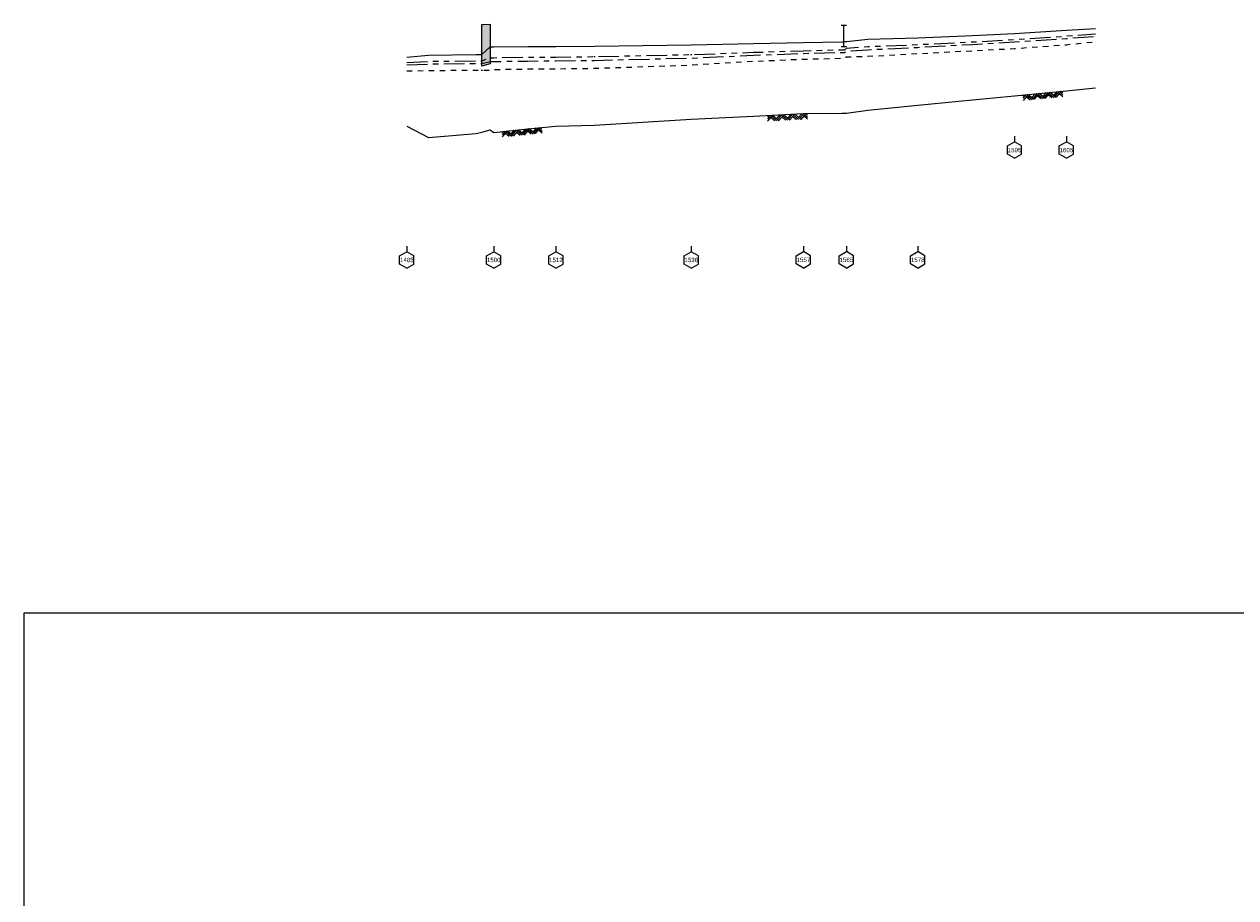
# Model space of a CAD drawing. Header units: inches. Extents: x 11.8 to 93.8, y 23.5 to 67.3.
# Tile 4 of 11: x 11.8 to 33.9, y 49.2 to 65.1. Entities that reach past the tile are written whole.
import ezdxf
from ezdxf.enums import TextEntityAlignment as Align

# ---------------------------------------------------------------- set-up
doc = ezdxf.new("R2010")
doc.units = ezdxf.units.IN
doc.header["$LTSCALE"] = 0.3
doc.header["$MEASUREMENT"] = 0
doc.set_wipeout_variables(frame=1)
for name, pattern in [('CENTER', [2, 1.25, -0.25, 0.25, -0.25]), ('HIDDEN', [0.375, 0.25, -0.125]), ('PHANTOM', [2.5, 1.25, -0.25, 0.25, -0.25, 0.25, -0.25])]:
    doc.linetypes.add(name, pattern=pattern)
doc.layers.get('0').update_dxf_attribs({"color": 3, "plot": 0})
for name, color, linetype in [('CULVERT', 7, 'Continuous'), ('STREAM', 5, 'Continuous'), ('STRUCTURE', 30, 'Continuous'), ('TEXT', 255, 'Continuous'), ('WS10', 4, 'HIDDEN'), ('WS100', 5, 'PHANTOM'), ('WS50', 1, 'CENTER'), ('WS500', 1, 'Continuous'), ('XSEC', 7, 'Continuous')]:
    doc.layers.add(name, color=color, linetype=linetype)
doc.styles.add('xs', font='ARIAL.TTF')

# ---------------------------------------------------------------- blocks, each defined once
blk = doc.blocks.new('rock')
at = {"layer": 'STREAM'}
for p, q in [((0.171, 0.001), (0.147, -0.023)), ((0.209, 0.001), (0.147, -0.061)), ((0.247, 0.001), (0.147, -0.099)), ((0.251, 0.001), (0.351, -0.099)), ((0.375, 0.001), (0.313, -0.061)), ((0.413, 0.001), (0.332, -0.08)), ((0.451, 0.001), (0.351, -0.099)), ((0.451, 0.001), (0.551, -0.099)), ((0.575, 0.001), (0.513, -0.061)), ((0.613, 0.001), (0.532, -0.08)), ((0.651, 0.001), (0.551, -0.099)), ((0.651, 0.001), (0.751, -0.099)), ((0.776, 0.001), (0.713, -0.061)), ((0.813, 0.001), (0.732, -0.08)), ((0.851, 0.001), (0.751, -0.099)), ((0.851, 0.001), (0.88, -0.028)), ((0.211, -0.034), (0.275, -0.099)), ((0.23, -0.016), (0.313, -0.099)), ((0.413, -0.036), (0.475, -0.099)), ((0.432, -0.018), (0.513, -0.099)), ((0.613, -0.036), (0.676, -0.099)), ((0.632, -0.018), (0.713, -0.099)), ((0.813, -0.036), (0.876, -0.099)), ((0.832, -0.018), (0.88, -0.066))]:
    blk.add_line(p, q, dxfattribs=at)
blk = doc.blocks.new('wipeout')
blk.add_wipeout([(0, 0.15), (-0.129917, 0.075), (-0.129917, -0.075), (0, -0.15), (0.129917, -0.075), (0.129917, 0.075)])
blk = doc.blocks.new('xsec')
blk.add_line((0, 0.35), (0, 0.25))
blk.add_blockref('wipeout', (0, 0.1))
for p, q in [((-0.13, 0.175), (0, 0.25)), ((0.13, 0.175), (0, 0.25)), ((0, 0.25), (0, 0.25)), ((-0.13, 0.025), (-0.13, 0.175)), ((0, -0.05), (-0.13, 0.025)), ((0, -0.05), (0.13, 0.025)), ((0.13, 0.025), (0.13, 0.175))]:
    blk.add_line(p, q)

msp = doc.modelspace()

# ---------------------------------------------------------------- hatches: boundary and pattern name
at = {"layer": 'STRUCTURE'}
msp.add_hatch(color=7, dxfattribs=at).paths.add_polyline_path([(20.127, 64.316), (20.127, 65.075), (20.282, 65.081), (20.282, 64.36)])

# ---------------------------------------------------------------- linework, layer by layer
at = {"layer": 'CULVERT'}
msp.add_lwpolyline([(20.127, 64.316), (20.127, 65.075), (20.282, 65.081), (20.282, 64.36), (20.127, 64.316)], dxfattribs=at)
at = {"layer": 'STREAM'}
msp.add_lwpolyline([(18.762, 63.224), (19.158, 63.019), (20.025, 63.089), (20.127, 63.116), (20.282, 63.16), (20.345, 63.111), (20.966, 63.175), (21.477, 63.225), (22.182, 63.24), (23.941, 63.353), (25.077, 63.407), (25.984, 63.457), (26.681, 63.459), (26.706, 63.459), (26.736, 63.462), (26.766, 63.462), (27.16, 63.518), (28.066, 63.607), (29.065, 63.704), (29.828, 63.778), (30.772, 63.87), (31.3, 63.922), (31.3, 63.922)], dxfattribs=at)
at = {"layer": 'STRUCTURE'}
for p, q in [((26.671, 65.063), (26.771, 65.063)), ((26.721, 64.678), (26.721, 65.063)), ((26.671, 64.678), (26.771, 64.678))]:
    msp.add_line(p, q, dxfattribs=at)
msp.add_lwpolyline([(11.796, 54.359), (55.917, 54.359), (55.917, 33.626), (11.796, 33.626)], close=True, dxfattribs=at)
at = {"layer": 'WS10', "flags": 128}
msp.add_lwpolyline([(18.762, 64.229), (19.158, 64.239), (19.158, 64.239), (20.025, 64.244), (20.025, 64.244), (20.127, 64.244), (20.127, 64.244), (20.282, 64.245), (20.282, 64.245), (20.345, 64.257), (20.345, 64.257), (20.966, 64.266), (20.966, 64.266), (21.477, 64.269), (21.477, 64.269), (22.182, 64.279), (22.182, 64.279), (23.941, 64.338), (23.941, 64.338), (25.077, 64.407), (25.077, 64.407), (25.984, 64.445), (25.984, 64.445), (26.681, 64.461), (26.681, 64.461), (26.706, 64.461), (26.706, 64.461), (26.736, 64.479), (26.736, 64.479), (26.766, 64.484), (26.766, 64.484), (27.16, 64.498), (27.16, 64.498), (28.066, 64.546), (28.066, 64.546), (29.065, 64.599), (29.065, 64.599), (29.828, 64.639), (29.828, 64.639), (30.772, 64.708), (31.3, 64.762), (31.3, 64.762), (31.3, 64.762)], dxfattribs=at)
at = {"layer": 'WS100', "flags": 128}
msp.add_lwpolyline([(18.762, 64.382), (19.158, 64.405), (19.158, 64.405), (20.025, 64.414), (20.025, 64.414), (20.127, 64.414), (20.127, 64.414), (20.282, 64.471), (20.282, 64.471), (20.345, 64.471), (20.345, 64.471), (20.966, 64.48), (20.966, 64.48), (21.477, 64.482), (21.477, 64.482), (22.182, 64.491), (22.182, 64.491), (23.941, 64.529), (23.941, 64.529), (25.077, 64.569), (25.077, 64.569), (25.984, 64.599), (25.984, 64.599), (26.681, 64.616), (26.681, 64.616), (26.706, 64.616), (26.706, 64.616), (26.736, 64.617), (26.736, 64.617), (26.766, 64.643), (26.766, 64.643), (27.16, 64.674), (27.16, 64.674), (28.066, 64.71), (28.066, 64.71), (29.065, 64.759), (29.065, 64.759), (29.828, 64.803), (29.828, 64.803), (30.772, 64.866), (31.3, 64.903), (31.3, 64.903), (31.3, 64.903)], dxfattribs=at)
at = {"layer": 'WS50', "flags": 128}
msp.add_lwpolyline([(18.762, 64.339), (19.158, 64.357), (19.158, 64.357), (20.025, 64.365), (20.025, 64.365), (20.127, 64.365), (20.127, 64.365), (20.282, 64.402), (20.282, 64.402), (20.345, 64.402), (20.345, 64.402), (20.966, 64.411), (20.966, 64.411), (21.477, 64.414), (21.477, 64.414), (22.182, 64.423), (22.182, 64.423), (23.941, 64.465), (23.941, 64.465), (25.077, 64.516), (25.077, 64.516), (25.984, 64.549), (25.984, 64.549), (26.681, 64.566), (26.681, 64.566), (26.706, 64.566), (26.706, 64.566), (26.736, 64.568), (26.736, 64.568), (26.766, 64.589), (26.766, 64.589), (27.16, 64.616), (27.16, 64.616), (28.066, 64.659), (28.066, 64.659), (29.065, 64.714), (29.065, 64.714), (29.828, 64.758), (29.828, 64.758), (30.772, 64.822), (31.3, 64.863), (31.3, 64.863), (31.3, 64.863)], dxfattribs=at)
at = {"layer": 'WS500'}
msp.add_lwpolyline([(18.762, 64.481), (19.158, 64.518), (19.158, 64.518), (20.025, 64.529), (20.025, 64.529), (20.127, 64.529), (20.127, 64.529), (20.282, 64.668), (20.282, 64.668), (20.345, 64.668), (20.345, 64.668), (20.966, 64.676), (20.966, 64.676), (21.477, 64.677), (21.477, 64.677), (22.182, 64.683), (22.182, 64.683), (23.941, 64.704), (23.941, 64.704), (25.077, 64.727), (25.077, 64.727), (25.984, 64.747), (25.984, 64.747), (26.681, 64.759), (26.681, 64.759), (26.706, 64.759), (26.706, 64.759), (26.736, 64.768), (26.736, 64.768), (26.766, 64.768), (26.766, 64.768), (27.16, 64.807), (27.16, 64.807), (28.066, 64.834), (28.066, 64.834), (29.065, 64.874), (29.065, 64.874), (29.828, 64.913), (29.828, 64.913), (30.772, 64.97), (31.3, 65.001), (31.3, 65.001), (31.3, 65.001)], dxfattribs=at)

# ---------------------------------------------------------------- block references
at = {"layer": 'STREAM'}
for p, rotation in [((29.828, 63.778), 5.566347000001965), ((25.179, 63.406), 3.096977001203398), ((20.345, 63.111), 5.882465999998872)]:
    msp.add_blockref('rock', p, dxfattribs=dict(at, rotation=rotation))
at = {"layer": 'XSEC', "color": 3}
for p in [(18.762, 60.688), (20.345, 60.688), (21.477, 60.688), (23.941, 60.688), (25.984, 60.69), (26.766, 60.69), (28.066, 60.69)]:
    msp.add_blockref('xsec', p, dxfattribs=at)

# ---------------------------------------------------------------- next in the draw order: block references
for p in [(29.828, 62.69), (30.772, 62.69)]:
    msp.add_blockref('xsec', p, dxfattribs=at)

# ---------------------------------------------------------------- next in the draw order: texts
at = {"layer": 'TEXT', "style": 'xs'}
for s, p in [('1485', (18.762, 60.787, 1)), ('1500', (20.345, 60.787, 1)), ('1512', (21.477, 60.787, 1)), ('1536', (23.941, 60.787, 1)), ('1557', (25.984, 60.789, 1)), ('1565', (26.766, 60.789, 1)), ('1578', (28.066, 60.789, 1))]:
    msp.add_text(s, height=0.08, dxfattribs=at).set_placement(p, align=Align.MIDDLE_CENTER)

# ---------------------------------------------------------------- next in the draw order: texts
for s, p in [('1595', (29.828, 62.789, 1)), ('1605', (30.772, 62.789, 1))]:
    msp.add_text(s, height=0.08, dxfattribs=at).set_placement(p, align=Align.MIDDLE_CENTER)

doc.saveas('drawing.dxf')
